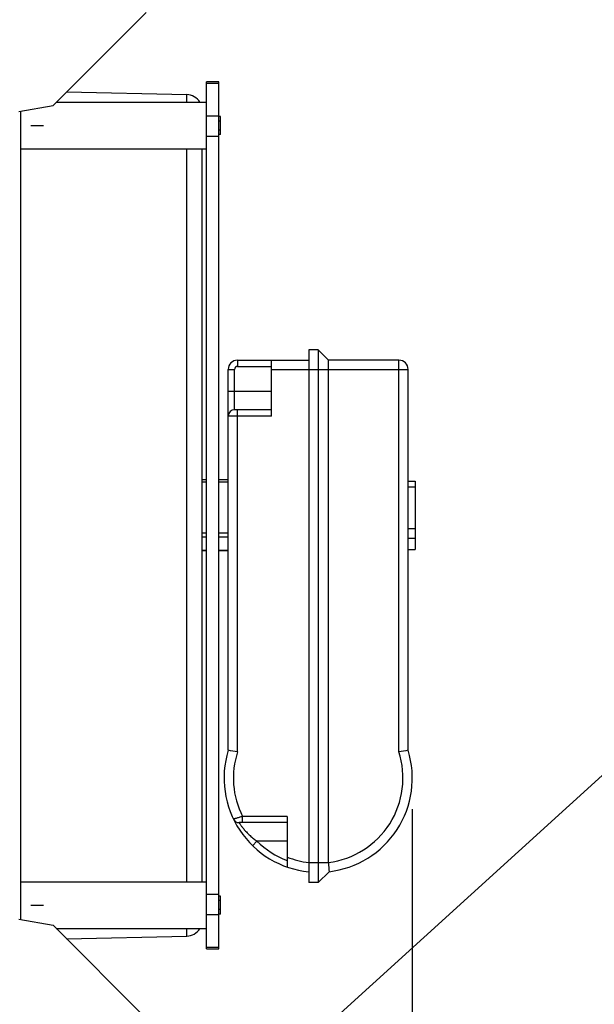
# Model space of a CAD drawing. Extents: x 0 to 420, y 0 to 297.
# Tile 6 of 15: x 223 to 242, y 84 to 116. Entities that reach past the tile are written whole.
import ezdxf

# ---------------------------------------------------------------- set-up
doc = ezdxf.new("R2010")
doc.units = 0
doc.header["$LTSCALE"] = 23.1
doc.layers.get('0').update_dxf_attribs({"linetype": 'CONTINUOUS'})
for name, color, linetype in [('110536_DXF_CONTINUOUS_LINE', 7, 'CONTINUOUS'), ('110536_DXF_DIMENSION', 7, 'CONTINUOUS'), ('AG_HOSE_100_DXF_CONTINUOUS', 7, 'CONTINUOUS'), ('ASEM_65-100-75_DXF_DIMENSI', 7, 'CONTINUOUS'), ('MOTOR_UNIT_DDXF_CONTINUOUS', 7, 'CONTINUOUS')]:
    doc.layers.add(name, color=color, linetype=linetype)
doc.styles.get("Standard").update_dxf_attribs({"font": 'txt', "width": 0.7})
doc.dimstyles.new('DIMSTYLE_1', dxfattribs={"dimtxt": 3.5, "dimasz": 3, "dimexe": 1.5, "dimexo": 1, "dimgap": 0.875, "dimtad": 1, "dimdec": 0, "dimlfac": 10, "dimtxsty": 'STANDARD', "dimblk": '_ARROW_FILLED', "dimblk1": '_ARROW_FILLED', "dimblk2": '_ARROW_FILLED', "dimcen": 0.09, "dimazin": 3, "dimtp": 0.8, "dimtm": 0.8, "dimtfac": 1, "dimtdec": 0, "dimtofl": 0, "dimtmove": 0, "dimatfit": 3, "dimtolj": 1})
doc.dimstyles.new('DIMSTYLE_2', dxfattribs={"dimtxt": 3.5, "dimasz": 3, "dimexe": 1.5, "dimexo": 1, "dimgap": 0.875, "dimtad": 1, "dimdec": 3, "dimlfac": 10, "dimtxsty": 'STANDARD', "dimblk": '_ARROW_FILLED', "dimblk1": '_ARROW_FILLED', "dimblk2": '_ARROW_FILLED', "dimcen": 0.09, "dimazin": 3, "dimtp": 0.8, "dimtm": 0.8, "dimtfac": 1, "dimtdec": 3, "dimtofl": 0, "dimtmove": 0, "dimatfit": 3, "dimtolj": 1})

# ---------------------------------------------------------------- blocks, each defined once
blk = doc.blocks.new('_ARROW_FILLED')
at = {"color": 0, "linetype": 'BYBLOCK'}
blk.add_solid([(0, 0), (-1, 0.167), (-1, -0.167)], dxfattribs=at)
blk = doc.blocks.new('*D1')
at = {"layer": 'ASEM_65-100-75_DXF_DIMENSI', "color": 2, "linetype": 'CONTINUOUS'}
for p, q in [((228.214, 127.159), (259.394, 127.159)), ((257.894, 127.159), (257.894, 99.732)), ((257.894, 72.306), (257.894, 99.732)), ((228.214, 72.306), (233.799, 72.306)), ((237.799, 72.306), (259.394, 72.306))]:
    blk.add_line(p, q, dxfattribs=at)
at = {"layer": 'ASEM_65-100-75_DXF_DIMENSI', "color": 2, "linetype": 'CONTINUOUS', "xscale": 3, "yscale": 3, "zscale": 3}
for p, rotation in [((257.894, 127.159), 90), ((257.894, 72.306), 270)]:
    blk.add_blockref('_ARROW_FILLED', p, dxfattribs=dict(at, rotation=rotation))
at = {"layer": 'ASEM_65-100-75_DXF_DIMENSI', "color": 2, "linetype": 'CONTINUOUS', "insert": (253.519, 99.732), "char_height": 3.5, "width": 12, "attachment_point": 2, "rotation": 90}
blk.add_mtext('549', dxfattribs=at)
blk = doc.blocks.new('*D6')
at = {"layer": 'ASEM_65-100-75_DXF_DIMENSI', "color": 2, "linetype": 'CONTINUOUS'}
for p, q in [((143.664, 90.857), (143.664, 22.976)), ((235.799, 90.267), (235.799, 22.976)), ((143.664, 24.476), (189.732, 24.476)), ((235.799, 24.476), (189.732, 24.476))]:
    blk.add_line(p, q, dxfattribs=at)
at = {"layer": 'ASEM_65-100-75_DXF_DIMENSI', "color": 2, "linetype": 'CONTINUOUS', "xscale": 3, "yscale": 3, "zscale": 3, "rotation": 180}
blk.add_blockref('_ARROW_FILLED', (143.664, 24.476), dxfattribs=at)
at = {"layer": 'ASEM_65-100-75_DXF_DIMENSI', "color": 2, "linetype": 'CONTINUOUS', "xscale": 3, "yscale": 3, "zscale": 3}
blk.add_blockref('_ARROW_FILLED', (235.799, 24.476), dxfattribs=at)
at = {"layer": 'ASEM_65-100-75_DXF_DIMENSI', "color": 2, "linetype": 'CONTINUOUS', "insert": (189.732, 28.851), "char_height": 3.5, "width": 11.25, "attachment_point": 2}
blk.add_mtext('921', dxfattribs=at)
blk = doc.blocks.new('*D8')
at = {"layer": '110536_DXF_DIMENSION', "color": 2, "linetype": 'CONTINUOUS'}
for p, q in [((228.906, 125.232), (249.394, 125.232)), ((247.894, 125.232), (247.894, 99.732)), ((247.894, 74.232), (247.894, 99.732)), ((228.906, 74.232), (233.799, 74.232)), ((237.799, 74.232), (249.394, 74.232))]:
    blk.add_line(p, q, dxfattribs=at)
at = {"layer": '110536_DXF_DIMENSION', "color": 2, "linetype": 'CONTINUOUS', "xscale": 3, "yscale": 3, "zscale": 3}
for p, rotation in [((247.894, 125.232), 90), ((247.894, 74.232), 270)]:
    blk.add_blockref('_ARROW_FILLED', p, dxfattribs=dict(at, rotation=rotation))
at = {"layer": '110536_DXF_DIMENSION', "color": 2, "linetype": 'CONTINUOUS', "insert": (243.519, 99.732), "char_height": 3.5, "width": 10.875, "attachment_point": 2, "rotation": 90}
blk.add_mtext('510', dxfattribs=at)

msp = doc.modelspace()

# ---------------------------------------------------------------- linework, layer by layer
at = {"layer": '110536_DXF_CONTINUOUS_LINE', "color": 3, "linetype": 'CONTINUOUS'}
for p, q in [((227.21424, 115.9375), (224.21424, 112.9375)), ((223.11424, 112.74354), (224.21424, 112.9375)), ((223.11424, 86.72084), (224.21424, 86.52688)), ((227.21424, 83.52688), (224.21424, 86.52688))]:
    msp.add_line(p, q, dxfattribs=at)
at = {"layer": 'AG_HOSE_100_DXF_CONTINUOUS', "color": 4, "linetype": 'CONTINUOUS'}
msp.add_line((351.41213, 190.73922), (172.9523, 28.75383), dxfattribs=at)
at = {"layer": 'MOTOR_UNIT_DDXF_CONTINUOUS', "color": 9, "linetype": 'CONTINUOUS'}
for p, q in [((229.56424, 113.69611), (229.16424, 113.69611)), ((229.16424, 85.76828), (229.16424, 113.69611)), ((229.56424, 113.64491), (229.16424, 113.64491)), ((229.56424, 85.76828), (229.56424, 113.69611)), ((224.65256, 113.37582), (228.52535, 113.28976)), ((228.52535, 113.03956), (228.52535, 113.28976)), ((224.3163, 113.03956), (229.16424, 113.03956)), ((223.16424, 112.75236), (223.16424, 86.71203)), ((229.16424, 112.60588), (229.56424, 112.60588)), ((229.61424, 112.57824), (229.56424, 112.57824)), ((229.61424, 112.4339), (229.56424, 112.4339)), ((229.61424, 112.00089), (229.61424, 112.57824)), ((223.50424, 112.28956), (223.90618, 112.28956)), ((229.61424, 112.14522), (229.56424, 112.14522)), ((229.61424, 112.00089), (229.56424, 112.00089)), ((229.16424, 111.94959), (229.56424, 111.94959)), ((223.16424, 111.53956), (229.16424, 111.53956)), ((228.52535, 87.92482), (228.52535, 111.53956)), ((229.01424, 111.53956), (229.01424, 87.92482)), ((232.76424, 105.06219), (232.46424, 105.06219)), ((232.46424, 105.06219), (232.46424, 87.90219)), ((233.09424, 104.73219), (232.76424, 105.06219)), ((232.76424, 105.06219), (232.76424, 87.90219)), ((230.16424, 104.73219), (232.46424, 104.73219)), ((230.16424, 104.73219), (230.16424, 104.53219)), ((231.26424, 102.93219), (231.26424, 104.73219)), ((235.36424, 104.73219), (233.09424, 104.73219)), ((233.09424, 88.55217), (233.09424, 104.73219)), ((235.36424, 92.11585), (235.36424, 104.73219)), ((229.86424, 104.43219), (230.06424, 104.43219)), ((229.86424, 92.1623), (229.86424, 104.43219)), ((230.06424, 103.13219), (230.06424, 104.43219)), ((230.16424, 104.53219), (231.26424, 104.53219)), ((231.26424, 104.43219), (235.66424, 104.43219)), ((235.66424, 92.1623), (235.66424, 104.43219)), ((229.86424, 103.73219), (231.26424, 103.73219)), ((231.26424, 103.13219), (230.06424, 103.13219)), ((230.16424, 92.11585), (230.16424, 103.13219)), ((231.26424, 102.93219), (229.86424, 102.93219)), ((229.16424, 100.87323), (229.01424, 100.87323)), ((229.16424, 100.79911), (229.01424, 100.79911)), ((229.86424, 100.87323), (229.56424, 100.87323)), ((229.86424, 100.79911), (229.56424, 100.79911)), ((235.66424, 100.82879), (235.89424, 100.82879)), ((235.66424, 100.64598), (235.89424, 100.64598)), ((235.89424, 100.82879), (235.89424, 98.6356)), ((235.66424, 99.31017), (235.89424, 99.31017)), ((229.16424, 99.15703), (229.01424, 99.15703)), ((229.16424, 99.03456), (229.01424, 99.03456)), ((229.86424, 99.15703), (229.56424, 99.15703)), ((229.86424, 99.03456), (229.56424, 99.03456)), ((235.66424, 98.99353), (235.89424, 98.99353)), ((229.16424, 98.59457), (229.01424, 98.59457)), ((229.16424, 98.59116), (229.01424, 98.59116)), ((229.86424, 98.59457), (229.56424, 98.59457)), ((229.86424, 98.59116), (229.56424, 98.59116)), ((235.66424, 98.6356), (235.89424, 98.6356)), ((231.76424, 89.83219), (230.21237, 89.83219)), ((231.76424, 90.03219), (230.32395, 90.03219)), ((230.32395, 89.83219), (230.32395, 90.03219)), ((231.76424, 90.03219), (231.76424, 88.40167)), ((230.79041, 89.23219), (230.65116, 89.08863)), ((231.76424, 89.23219), (230.79041, 89.23219)), ((233.0949, 88.53219), (232.46424, 88.53219)), ((233.11452, 88.25247), (232.76424, 87.90219)), ((223.16424, 87.92482), (229.16424, 87.92482)), ((232.76424, 87.90219), (232.46424, 87.90219)), ((229.56424, 87.51479), (229.16424, 87.51479)), ((229.61424, 87.4635), (229.56424, 87.4635)), ((229.61424, 87.31916), (229.56424, 87.31916)), ((229.61424, 86.88615), (229.61424, 87.4635)), ((223.50424, 87.17482), (223.90618, 87.17482)), ((229.61424, 87.03049), (229.56424, 87.03049)), ((229.56424, 86.85851), (229.16424, 86.85851)), ((229.61424, 86.88615), (229.56424, 86.88615)), ((224.3163, 86.42482), (229.16424, 86.42482)), ((228.52535, 86.17462), (228.52535, 86.42482)), ((224.65256, 86.08856), (228.52535, 86.17462)), ((229.16424, 85.81948), (229.56424, 85.81948)), ((229.16424, 85.76827), (229.56424, 85.76827))]:
    msp.add_line(p, q, dxfattribs=at)
for centre, radius, start, end in [((228.51424, 112.78988), 0.5, 29.959258, 88.72697), ((230.16424, 104.43219), 0.3, 90, 180), ((235.36424, 104.43219), 0.3, 0, 90), ((230.16424, 104.43219), 0.1, 90, 180), ((230.06424, 102.93219), 0.2, 90, 180), ((232.76424, 91.26719), 3.035, 162.846676, 264.327233), ((224.12102, 54.07822), 38.51469, 80.972598, 81.424208), ((232.76424, 91.26719), 2.735, 161.922905, 206.843426), ((232.76424, 91.26719), 2.735, 276.930087, 18.077095), ((232.76424, 91.26719), 3.035, 276.627504, 17.153324), ((241.40745, 54.07822), 38.51469, 98.575792, 99.027402), ((230.21237, 90.03219), 0.2, 205.82514, 270), ((232.76424, 91.26719), 2.835, 225.874216, 249.345389), ((232.76424, 91.26719), 2.735, 248.553597, 263.7026), ((233.39508, 88.55214), 0.30084, 179.992838, 183.801157), ((265.40212, 90.6577), 32.37707, 183.764084, 184.260303), ((228.51424, 86.6745), 0.5, 271.27303, 330.040742)]:
    msp.add_arc(centre, radius, start, end, dxfattribs=at)
for points, knots in [([(230.32395, 90.03219), (230.30518, 90.02635), (230.26831, 90.01499), (230.21466, 89.99868), (230.16502, 89.98383), (230.12704, 89.97259), (230.10009, 89.9647), (230.08296, 89.9597), (230.06813, 89.95539), (230.05578, 89.95181), (230.04708, 89.94931), (230.04148, 89.94769), (230.03826, 89.94679), (230.03587, 89.94603), (230.03385, 89.94561), (230.0332, 89.94513), (230.03229, 89.94518), (230.03235, 89.94507)], [0, 0, 0, 0, 0.19374958, 0.38031646, 0.55276739, 0.70450142, 0.7707076, 0.82955832, 0.88045379, 0.92286247, 0.95633011, 0.96959643, 0.98050265, 0.98901395, 0.99510902, 0.99877521, 1, 1, 1, 1]), ([(230.21237, 89.83219), (230.21273, 89.83196), (230.21335, 89.83022), (230.21573, 89.8273), (230.21903, 89.82181), (230.22394, 89.81451), (230.23014, 89.80511), (230.24109, 89.78888), (230.25802, 89.76435), (230.2823, 89.73058), (230.31153, 89.69176), (230.34538, 89.64906), (230.39762, 89.5867), (230.47128, 89.50616), (230.56926, 89.41091), (230.67618, 89.31848), (230.7517, 89.26035), (230.79041, 89.23219)], [0, 0, 0, 0, 0.00153042, 0.0061101, 0.013707, 0.02426846, 0.03772015, 0.05396822, 0.09439049, 0.14445438, 0.20289698, 0.26837118, 0.33954379, 0.49419119, 0.65895585, 0.82859025, 1, 1, 1, 1])]:
    msp.add_open_spline(points, degree=3, knots=knots, dxfattribs=at)

# ---------------------------------------------------------------- dimensions: what is measured, and where the dimension line sits
at = {"layer": '110536_DXF_DIMENSION', "color": 2, "linetype": 'CONTINUOUS'}
dim = msp.add_linear_dim(base=(247.89424, 125.23219), p1=(227.90579, 74.23219), p2=(227.90579, 125.23219), angle=90, dimstyle='DIMSTYLE_2', dxfattribs=at)
dim.commit()
dim.dimension.update_dxf_attribs({"geometry": '*D8', "text_midpoint": (247.89424, 99.23219), "dimtype": 160})
at = {"layer": 'ASEM_65-100-75_DXF_DIMENSI', "color": 2, "linetype": 'CONTINUOUS'}
dim = msp.add_linear_dim(base=(257.89424, 72.30554), p1=(227.21424, 127.15885), p2=(227.21424, 72.30554), angle=270, dimstyle='DIMSTYLE_1', dxfattribs=at)
dim.commit()
dim.dimension.update_dxf_attribs({"geometry": '*D1', "text_midpoint": (257.89424, 99.2322), "dimtype": 160})
dim = msp.add_linear_dim(base=(235.79924, 24.47616), p1=(143.66424, 91.85719), p2=(235.79924, 91.26719), dimstyle='DIMSTYLE_1', dxfattribs=at)
dim.commit()
dim.dimension.update_dxf_attribs({"geometry": '*D6', "text_midpoint": (189.23174, 24.47616), "dimtype": 160})

doc.saveas('drawing.dxf')
